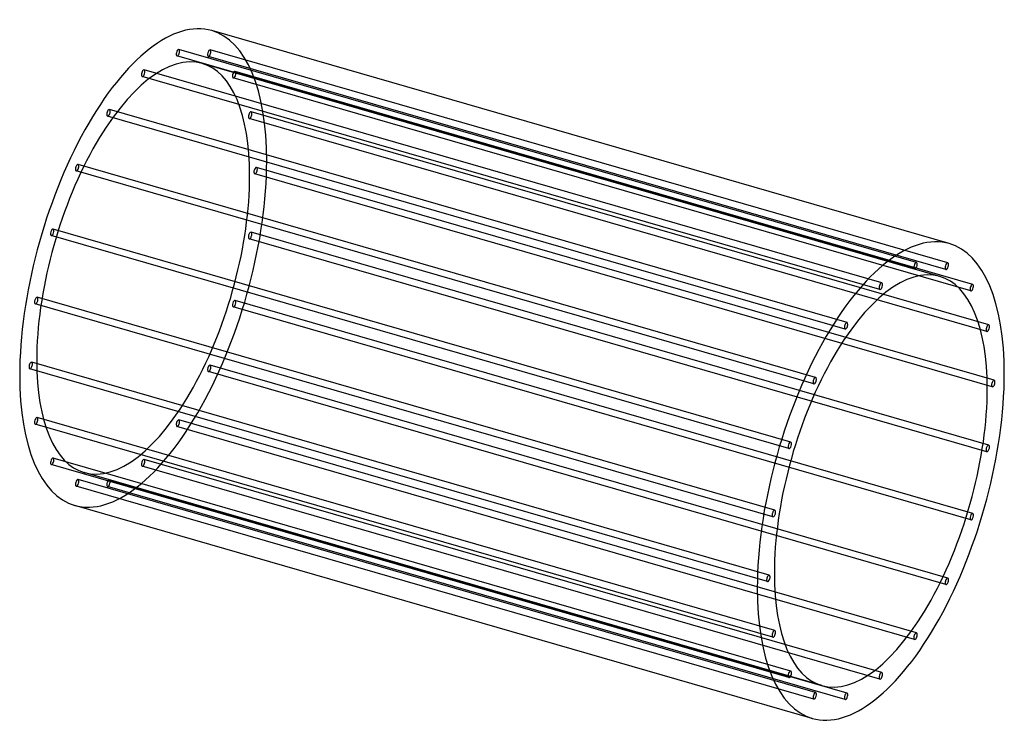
# Model space of a CAD drawing. Header units: millimetres. Extents: x -1445 to 1445, y -1041 to 1041.
import ezdxf

# ---------------------------------------------------------------- set-up
doc = ezdxf.new("R2010")
doc.units = ezdxf.units.MM
doc.layers.add('HIDDEN', color=7, linetype='Continuous')
doc.layers.add('THICK', color=7, linetype='Continuous')

msp = doc.modelspace()

# ---------------------------------------------------------------- linework, layer by layer
at = {"layer": 'HIDDEN'}
for p, q in [((1187.3, 329), (-977.8, 954)), ((1181.7, 309.8), (-983.3, 934.8)), ((1273.7, 308.3), (-891.3, 933.3)), ((1279.3, 327.5), (-885.8, 952.5)), ((1255.9, 288), (-909.2, 913)), ((1079.8, 249.5), (-1085.3, 874.5)), ((1085.3, 268.7), (-1079.8, 893.7)), ((1346.7, 245.1), (-818.3, 870.1)), ((1352.3, 264.3), (-812.8, 889.3)), ((977.8, 133.2), (-1187.3, 758.2)), ((983.3, 152.4), (-1181.7, 777.4)), ((1399.2, 145.5), (-765.9, 770.5)), ((1393.6, 126.3), (-771.5, 751.3)), ((891.3, -8.5), (-1273.7, 616.5)), ((1415.3, -17.1), (-749.8, 607.9)), ((885.8, -27.7), (-1279.3, 597.3)), ((1409.8, -36.3), (-755.3, 588.7)), ((812.8, -217.4), (-1352.3, 407.6)), ((818.3, -198.1), (-1346.7, 426.9)), ((1399.2, -207.7), (-765.9, 417.3)), ((1393.6, -226.9), (-771.5, 398.1)), ((765.9, -417.3), (-1399.2, 207.7)), ((771.5, -398.1), (-1393.6, 226.9)), ((1352.3, -407.6), (-812.8, 217.4)), ((1346.7, -426.9), (-818.3, 198.1)), ((755.3, -588.7), (-1409.8, 36.3)), ((749.8, -607.9), (-1415.3, 17.1)), ((1273.7, -616.5), (-891.3, 8.5)), ((1279.3, -597.3), (-885.8, 27.7)), ((771.5, -751.3), (-1393.6, -126.3)), ((1187.3, -758.2), (-977.8, -133.2)), ((765.9, -770.5), (-1399.2, -145.5)), ((1181.7, -777.4), (-983.3, -152.4)), ((818.3, -870.1), (-1346.7, -245.1)), ((1085.3, -874.5), (-1079.8, -249.5)), ((812.8, -889.3), (-1352.3, -264.3)), ((909.2, -913), (-1255.9, -288)), ((1079.8, -893.7), (-1085.3, -268.7)), ((891.3, -933.3), (-1273.7, -308.3)), ((983.3, -934.8), (-1181.7, -309.8)), ((885.8, -952.5), (-1279.3, -327.5)), ((977.8, -954), (-1187.3, -329))]:
    msp.add_line(p, q, dxfattribs=at)
for centre, major_axis, start_param, end_param in [((-1082.5, 312.5), (201.1, 696.6), -0.982794, 0), ((-980.6, 944.4), (-2.77, -9.61), -2.867749, -0.000064), ((-980.6, 944.4), (-2.77, -9.61), 0.273843, 3.141529), ((-980.6, 944.4), (-2.77, -9.61), 3.141529, 3.415436), ((-1082.5, 312.5), (-173.3, -600.5), -3.141593, -0.982794), ((-980.6, 944.4), (-2.77, -9.61), -0.000064, 0.273843), ((-888.6, 942.9), (-2.77, -9.61), 3.141593, 6.242869), ((-888.6, 942.9), (-2.77, -9.61), -0.040316, 0), ((-888.6, 942.9), (-2.77, -9.61), 0, 3.101277), ((-888.6, 942.9), (-2.77, -9.61), 3.101277, 3.141593), ((-1082.5, 312.5), (-173.3, -600.5), 2.158799, 3.141593), ((-1082.5, 884.1), (-2.77, -9.61), -2.55359, 0.000007), ((-1082.5, 884.1), (-2.77, -9.61), 0.000007, 0.588003), ((-1082.5, 884.1), (-2.77, -9.61), -3.141586, -2.55359), ((-1082.5, 884.1), (-2.77, -9.61), 0.588003, 3.141599), ((-815.6, 879.7), (-2.77, -9.61), -3.141593, -0.354475), ((-815.6, 879.7), (-2.77, -9.61), -0.354475, 0), ((-815.6, 879.7), (-2.77, -9.61), 0, 2.787117), ((-815.6, 879.7), (-2.77, -9.61), 2.787117, 3.141593), ((-1184.5, 767.8), (-2.77, -9.61), -2.239431, 0.000058), ((-1184.5, 767.8), (-2.77, -9.61), 0.000058, 0.902162), ((-1184.5, 767.8), (-2.77, -9.61), -3.141535, -2.239431), ((-1184.5, 767.8), (-2.77, -9.61), 0.902162, 3.14165), ((-768.7, 760.9), (-2.77, -9.61), -3.141535, -0.668634), ((-768.7, 760.9), (-2.77, -9.61), -0.668634, 0.000058), ((-768.7, 760.9), (-2.77, -9.61), 0.000058, 2.472958), ((-768.7, 760.9), (-2.77, -9.61), 2.472958, 3.14165), ((-1082.5, 312.5), (201.1, 696.6), -3.141593, -0.982794), ((-1276.5, 606.9), (-2.77, -9.61), -1.925272, 0), ((-1276.5, 606.9), (-2.77, -9.61), -3.141593, -1.925272), ((-1276.5, 606.9), (-2.77, -9.61), 1.216321, 3.141593), ((-752.5, 598.3), (-2.77, -9.61), -3.141586, -0.982794), ((-752.5, 598.3), (-2.77, -9.61), 2.158799, 3.141599), ((-1276.5, 606.9), (-2.77, -9.61), 0, 1.216321), ((-1082.5, 312.5), (-173.3, -600.5), 0, 2.158799), ((-752.5, 598.3), (-2.77, -9.61), -0.982794, 0.000007), ((-752.5, 598.3), (-2.77, -9.61), 0.000007, 2.158799), ((-1349.5, 417.3), (-2.77, -9.61), -1.611112, 0), ((-1349.5, 417.3), (-2.77, -9.61), 3.141593, 4.672073), ((-1349.5, 417.3), (-2.77, -9.61), 0, 1.53048), ((-1349.5, 417.3), (-2.77, -9.61), 1.53048, 3.141593), ((-768.7, 407.7), (-2.77, -9.61), -1.296953, -0.000064), ((-768.7, 407.7), (-2.77, -9.61), 3.141529, 4.986232), ((-768.7, 407.7), (-2.77, -9.61), -0.000064, 1.84464), ((-768.7, 407.7), (-2.77, -9.61), 1.84464, 3.141529), ((-1396.4, 217.3), (-2.77, -9.61), -1.296953, -0.000064), ((-1396.4, 217.3), (-2.77, -9.61), 3.141529, 4.986232), ((-1396.4, 217.3), (-2.77, -9.61), -0.000064, 1.84464), ((-1396.4, 217.3), (-2.77, -9.61), 1.84464, 3.141529), ((-815.6, 207.7), (-2.77, -9.61), -1.611112, 0), ((-815.6, 207.7), (-2.77, -9.61), 3.141593, 4.672073), ((-815.6, 207.7), (-2.77, -9.61), 0, 1.53048), ((-815.6, 207.7), (-2.77, -9.61), 1.53048, 3.141593), ((-1412.5, 26.7), (-2.77, -9.61), -3.141586, -0.982794), ((-1412.5, 26.7), (-2.77, -9.61), 0.000007, 2.158799), ((-1412.5, 26.7), (-2.77, -9.61), 2.158799, 3.141599), ((-1082.5, 312.5), (-173.3, -600.5), -0.982794, 0), ((-1412.5, 26.7), (-2.77, -9.61), -0.982794, 0.000007), ((-888.6, 18.1), (-2.77, -9.61), -1.925272, 0), ((-888.6, 18.1), (-2.77, -9.61), -3.141593, -1.925272), ((-888.6, 18.1), (-2.77, -9.61), 0, 1.216321), ((-888.6, 18.1), (-2.77, -9.61), 1.216321, 3.141593), ((-1396.4, -135.9), (-2.77, -9.61), -3.141535, -0.668634), ((-1396.4, -135.9), (-2.77, -9.61), -0.668634, 0.000058), ((-1396.4, -135.9), (-2.77, -9.61), 0.000058, 2.472958), ((-1396.4, -135.9), (-2.77, -9.61), 2.472958, 3.14165), ((-980.6, -142.8), (-2.77, -9.61), -2.239431, 0.000058), ((-980.6, -142.8), (-2.77, -9.61), -3.141535, -2.239431), ((-980.6, -142.8), (-2.77, -9.61), 0.902162, 3.14165), ((-980.6, -142.8), (-2.77, -9.61), 0.000058, 0.902162), ((-1349.5, -254.7), (-2.77, -9.61), -3.141593, -0.354475), ((-1349.5, -254.7), (-2.77, -9.61), 0, 2.787117), ((-1349.5, -254.7), (-2.77, -9.61), 2.787117, 3.141593), ((-1082.5, -259.1), (-2.77, -9.61), -2.55359, 0.000007), ((-1082.5, -259.1), (-2.77, -9.61), -3.141586, -2.55359), ((-1082.5, -259.1), (-2.77, -9.61), 0.588003, 3.141599), ((-1349.5, -254.7), (-2.77, -9.61), -0.354475, 0), ((-1082.5, -259.1), (-2.77, -9.61), 0.000007, 0.588003), ((-1276.5, -317.9), (-2.77, -9.61), 3.141593, 6.242869), ((-1276.5, -317.9), (-2.77, -9.61), 0, 3.101277), ((-1276.5, -317.9), (-2.77, -9.61), 3.101277, 3.141593), ((-1184.5, -319.4), (-2.77, -9.61), -2.867749, -0.000064), ((-1184.5, -319.4), (-2.77, -9.61), 0.273843, 3.141529), ((-1184.5, -319.4), (-2.77, -9.61), 3.141529, 3.415436), ((-1276.5, -317.9), (-2.77, -9.61), -0.040316, 0), ((-1184.5, -319.4), (-2.77, -9.61), -0.000064, 0.273843)]:
    msp.add_ellipse(centre, major_axis=major_axis, ratio=0.433013, start_param=start_param, end_param=end_param, dxfattribs=at)
at = {"layer": 'THICK'}
for p, q in [((1283.6, 384.1), (-881.5, 1009.1)), ((881.5, -1009.1), (-1283.6, -384.1))]:
    msp.add_line(p, q, dxfattribs=at)
for centre, major_axis, start_param, end_param in [((-1082.5, 312.5), (201.1, 696.6), 0, 2.158799), ((1082.5, -312.5), (-201.1, -696.6), -3.141593, -0.982794), ((1082.5, -312.5), (-201.1, -696.6), 2.158799, 3.141593), ((1184.5, 319.4), (2.77, 9.61), 0.273843, 3.141529), ((1184.5, 319.4), (2.77, 9.61), -2.867749, -0.000064), ((1184.5, 319.4), (2.77, 9.61), -0.000064, 0.273843), ((1276.5, 317.9), (2.77, 9.61), 0, 3.101277), ((1276.5, 317.9), (2.77, 9.61), 3.141593, 6.242869), ((1276.5, 317.9), (2.77, 9.61), -0.040316, 0), ((1082.5, -312.5), (173.3, 600.5), 0, 2.158799), ((1184.5, 319.4), (2.77, 9.61), 3.141529, 3.415436), ((1276.5, 317.9), (2.77, 9.61), 3.101277, 3.141593), ((1082.5, 259.1), (2.77, 9.61), 0.588003, 3.141599), ((1082.5, 259.1), (2.77, 9.61), 0.000007, 0.588003), ((1082.5, 259.1), (2.77, 9.61), -2.55359, 0.000007), ((1082.5, -312.5), (173.3, 600.5), -0.982794, 0), ((1349.5, 254.7), (2.77, 9.61), 0, 2.787117), ((1349.5, 254.7), (2.77, 9.61), -3.141593, -0.354475), ((1349.5, 254.7), (2.77, 9.61), -0.354475, 0), ((1082.5, 259.1), (2.77, 9.61), -3.141586, -2.55359), ((1349.5, 254.7), (2.77, 9.61), 2.787117, 3.141593), ((980.6, 142.8), (2.77, 9.61), 0.902162, 3.14165), ((980.6, 142.8), (2.77, 9.61), 0.000058, 0.902162), ((980.6, 142.8), (2.77, 9.61), -2.239431, 0.000058), ((1396.4, 135.9), (2.77, 9.61), 0.000058, 2.472958), ((1396.4, 135.9), (2.77, 9.61), -0.668634, 0.000058), ((980.6, 142.8), (2.77, 9.61), -3.141535, -2.239431), ((1396.4, 135.9), (2.77, 9.61), 2.472958, 3.14165), ((1396.4, 135.9), (2.77, 9.61), -3.141535, -0.668634), ((1082.5, -312.5), (-201.1, -696.6), 0, 2.158799), ((-1082.5, 312.5), (201.1, 696.6), 2.158799, 3.141593), ((888.6, -18.1), (2.77, 9.61), 1.216321, 3.141593), ((888.6, -18.1), (2.77, 9.61), 0, 1.216321), ((888.6, -18.1), (2.77, 9.61), -3.141593, -1.925272), ((888.6, -18.1), (2.77, 9.61), -1.925272, 0), ((1412.5, -26.7), (2.77, 9.61), 0.000007, 2.158799), ((1412.5, -26.7), (2.77, 9.61), -3.141586, -0.982794), ((1412.5, -26.7), (2.77, 9.61), -0.982794, 0.000007), ((1082.5, -312.5), (173.3, 600.5), -3.141593, -0.982794), ((1412.5, -26.7), (2.77, 9.61), 2.158799, 3.141599), ((815.6, -207.7), (2.77, 9.61), 0, 1.53048), ((815.6, -207.7), (2.77, 9.61), -1.611112, 0), ((815.6, -207.7), (2.77, 9.61), 1.53048, 3.141593), ((815.6, -207.7), (2.77, 9.61), 3.141593, 4.672073), ((1396.4, -217.3), (2.77, 9.61), 1.84464, 3.141529), ((1396.4, -217.3), (2.77, 9.61), -0.000064, 1.84464), ((1396.4, -217.3), (2.77, 9.61), 3.141529, 4.986232), ((1396.4, -217.3), (2.77, 9.61), -1.296953, -0.000064), ((768.7, -407.7), (2.77, 9.61), -0.000064, 1.84464), ((768.7, -407.7), (2.77, 9.61), -1.296953, -0.000064), ((768.7, -407.7), (2.77, 9.61), 1.84464, 3.141529), ((768.7, -407.7), (2.77, 9.61), 3.141529, 4.986232), ((1349.5, -417.3), (2.77, 9.61), 1.53048, 3.141593), ((1349.5, -417.3), (2.77, 9.61), 0, 1.53048), ((1349.5, -417.3), (2.77, 9.61), 3.141593, 4.672073), ((1349.5, -417.3), (2.77, 9.61), -1.611112, 0), ((752.5, -598.3), (2.77, 9.61), 0.000007, 2.158799), ((752.5, -598.3), (2.77, 9.61), 2.158799, 3.141599), ((752.5, -598.3), (2.77, 9.61), -3.141586, -0.982794), ((752.5, -598.3), (2.77, 9.61), -0.982794, 0.000007), ((1082.5, -312.5), (173.3, 600.5), 2.158799, 3.141593), ((1276.5, -606.9), (2.77, 9.61), 1.216321, 3.141593), ((1276.5, -606.9), (2.77, 9.61), 0, 1.216321), ((1276.5, -606.9), (2.77, 9.61), -1.925272, 0), ((1082.5, -312.5), (-201.1, -696.6), -0.982794, 0), ((1276.5, -606.9), (2.77, 9.61), -3.141593, -1.925272), ((768.7, -760.9), (2.77, 9.61), 0.000058, 2.472958), ((768.7, -760.9), (2.77, 9.61), -0.668634, 0.000058), ((768.7, -760.9), (2.77, 9.61), 2.472958, 3.14165), ((768.7, -760.9), (2.77, 9.61), -3.141535, -0.668634), ((1184.5, -767.8), (2.77, 9.61), 0.902162, 3.14165), ((1184.5, -767.8), (2.77, 9.61), -3.141535, -2.239431), ((1184.5, -767.8), (2.77, 9.61), 0.000058, 0.902162), ((1184.5, -767.8), (2.77, 9.61), -2.239431, 0.000058), ((815.6, -879.7), (2.77, 9.61), 0, 2.787117), ((815.6, -879.7), (2.77, 9.61), 2.787117, 3.141593), ((815.6, -879.7), (2.77, 9.61), -3.141593, -0.354475), ((815.6, -879.7), (2.77, 9.61), -0.354475, 0), ((1082.5, -884.1), (2.77, 9.61), 0.588003, 3.141599), ((1082.5, -884.1), (2.77, 9.61), -3.141586, -2.55359), ((1082.5, -884.1), (2.77, 9.61), 0.000007, 0.588003), ((1082.5, -884.1), (2.77, 9.61), -2.55359, 0.000007), ((888.6, -942.9), (2.77, 9.61), 0, 3.101277), ((888.6, -942.9), (2.77, 9.61), 3.101277, 3.141593), ((888.6, -942.9), (2.77, 9.61), 3.141593, 6.242869), ((888.6, -942.9), (2.77, 9.61), -0.040316, 0), ((980.6, -944.4), (2.77, 9.61), 0.273843, 3.141529), ((980.6, -944.4), (2.77, 9.61), -2.867749, -0.000064), ((980.6, -944.4), (2.77, 9.61), -0.000064, 0.273843), ((980.6, -944.4), (2.77, 9.61), 3.141529, 3.415436)]:
    msp.add_ellipse(centre, major_axis=major_axis, ratio=0.433013, start_param=start_param, end_param=end_param, dxfattribs=at)

doc.saveas('drawing.dxf')
